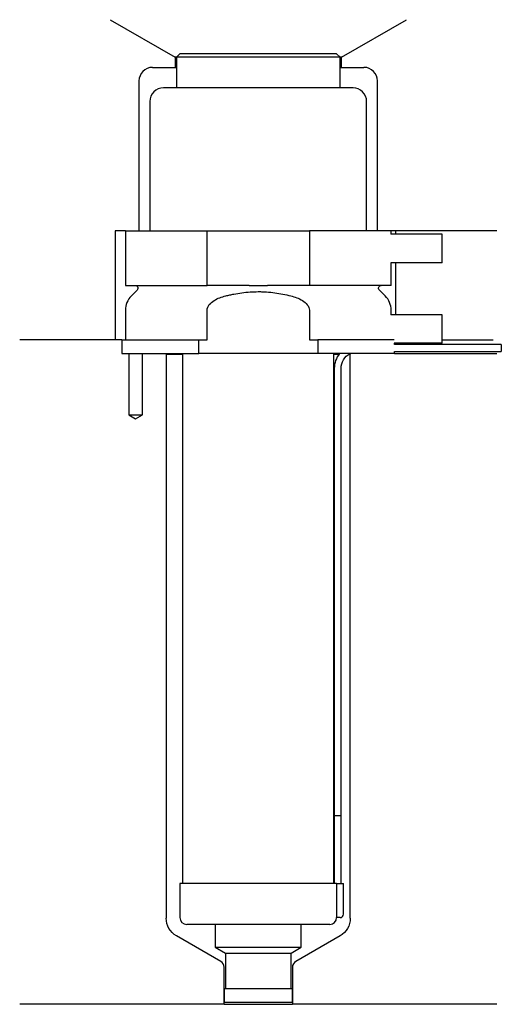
# Model space of a CAD drawing. Header units: inches. Extents: x 33 to 104, y 257 to 401.
import ezdxf

# ---------------------------------------------------------------- set-up
doc = ezdxf.new("R2010")
doc.units = ezdxf.units.IN
for name, color, linetype in [('201', 7, 'Continuous'), ('30', 7, 'Continuous'), ('32', 7, 'Continuous')]:
    doc.layers.add(name, color=color, linetype=linetype)

msp = doc.modelspace()

# ---------------------------------------------------------------- linework, layer by layer
at = {"layer": '201', "color": 113}
for p, q in [((46.4, 401.03), (55.92, 395.53)), ((80.32, 395.53), (89.85, 401.03)), ((55.92, 395.53), (55.92, 394.03)), ((56.12, 395.53), (55.92, 395.53)), ((80.32, 395.53), (80.12, 395.53)), ((80.32, 394.03), (80.32, 395.53)), ((52.62, 394.03), (55.92, 394.03)), ((55.92, 394.03), (56.12, 394.03)), ((80.12, 394.03), (80.32, 394.03)), ((80.32, 394.03), (83.62, 394.03)), ((50.62, 392.03), (50.62, 370.03)), ((85.62, 370.03), (85.62, 392.03)), ((47.12, 370.03), (47.12, 354.03)), ((48.62, 370.03), (47.12, 370.03)), ((103.12, 370.03), (87.62, 370.03)), ((88.25, 370.03), (88.25, 369.53)), ((88.25, 365.33), (88.25, 357.73)), ((48.12, 354.03), (33.12, 354.03)), ((47.12, 354.03), (33.12, 354.03)), ((48.12, 354.03), (48.12, 352.03)), ((95.12, 354.03), (102.6, 354.03)), ((95.12, 354.03), (102.6, 354.03)), ((49.12, 352.03), (49.12, 343.03)), ((51.12, 343.03), (51.12, 352.03)), ((54.52, 352.03), (54.62, 351.93)), ((54.62, 351.93), (57.02, 351.93)), ((54.62, 351.93), (54.62, 269.15)), ((79.22, 351.93), (79.97, 351.93)), ((81.42, 351.93), (81.62, 351.93)), ((81.62, 351.93), (81.72, 352.03)), ((81.62, 269.15), (81.62, 351.93)), ((88.12, 352.03), (103.12, 352.03)), ((49.12, 343.03), (50.12, 342.45)), ((50.12, 342.45), (51.12, 343.03)), ((62.62, 262.8), (56.12, 266.55)), ((80.12, 266.55), (73.63, 262.8)), ((63.12, 256.51), (63.12, 261.94)), ((73.13, 261.94), (73.13, 256.51)), ((63.12, 256.51), (33.12, 256.51)), ((63.12, 256.51), (73.13, 256.51)), ((103.12, 256.51), (73.13, 256.51))]:
    msp.add_line(p, q, dxfattribs=at)
for centre, radius, start, end in [((52.62, 392.03), 2, 90, 180), ((83.62, 392.03), 2, 0, 90), ((62.12, 261.94), 1, 0, 60), ((74.13, 261.94), 1, 120, 180)]:
    msp.add_arc(centre, radius, start, end, dxfattribs=at)
at = {"layer": '201', "color": 113, "extrusion": (0, 0, -1)}
for centre, start, end in [((-57.62, 269.15), 300, 360), ((-78.62, 269.15), 180, 240)]:
    msp.add_arc(centre, 3, start, end, dxfattribs=at)
at = {"layer": '30', "color": 113}
for p, q in [((56.62, 396.03), (56.12, 395.53)), ((79.62, 396.03), (56.62, 396.03)), ((80.12, 395.53), (79.62, 396.03)), ((80.12, 395.53), (56.12, 395.53)), ((56.12, 395.53), (56.12, 391.03)), ((80.12, 391.03), (80.12, 395.53)), ((82.02, 391.03), (54.22, 391.03)), ((52.22, 389.03), (52.22, 370.03)), ((84.02, 370.03), (84.02, 389.03)), ((48.62, 370.03), (60.62, 370.03)), ((48.62, 370.03), (48.62, 362.03)), ((60.62, 362.03), (60.62, 370.03)), ((60.62, 370.03), (75.62, 370.03)), ((87.62, 370.03), (75.62, 370.03)), ((75.62, 370.03), (75.62, 362.03)), ((87.62, 369.53), (87.62, 370.03)), ((87.62, 362.03), (87.62, 365.33)), ((48.62, 362.03), (60.62, 362.03)), ((50.36, 361.34), (49.5, 360.49)), ((66.78, 362.03), (60.62, 362.03)), ((75.62, 362.03), (69.46, 362.03)), ((87.62, 362.03), (75.62, 362.03)), ((86.74, 360.49), (85.89, 361.34)), ((48.62, 358.37), (48.62, 354.03)), ((60.62, 354.03), (60.62, 358.37)), ((75.62, 358.37), (75.62, 354.03)), ((87.62, 357.73), (87.62, 358.37)), ((48.12, 354.03), (48.12, 352.03)), ((48.12, 354.03), (59.4, 354.03)), ((59.4, 352.03), (59.4, 354.03)), ((59.4, 354.03), (60.62, 354.03)), ((75.62, 354.03), (76.84, 354.03)), ((88.08, 354.03), (76.84, 354.03)), ((76.84, 354.03), (76.84, 352.03)), ((88.12, 353.33), (88.12, 353.53)), ((103.77, 353.33), (88.12, 353.33)), ((103.77, 353.33), (103.77, 352.33)), ((48.12, 352.03), (59.4, 352.03)), ((49.12, 352.03), (49.12, 343.03)), ((51.12, 343.03), (51.12, 352.03)), ((57.02, 352.03), (57.02, 274.23)), ((76.84, 352.03), (59.4, 352.03)), ((88.12, 352.03), (76.84, 352.03)), ((79.22, 274.23), (79.22, 352.03)), ((88.12, 352.03), (88.12, 352.33)), ((88.12, 352.33), (103.77, 352.33)), ((79.27, 349.83), (79.27, 284.23)), ((80.27, 284.23), (80.27, 349.83)), ((49.12, 343.03), (51.12, 343.03)), ((79.27, 284.23), (79.27, 274.23)), ((79.27, 284.23), (80.27, 284.23)), ((79.27, 284.23), (80.27, 284.23)), ((80.27, 274.23), (80.27, 284.23)), ((56.62, 274.23), (56.62, 269.23)), ((79.59, 274.23), (56.62, 274.23)), ((79.59, 274.23), (80.62, 274.23)), ((79.59, 274.23), (79.59, 269.73)), ((80.62, 269.73), (80.62, 274.23)), ((80.12, 269.23), (79.62, 269.23)), ((78.62, 268.23), (57.62, 268.23)), ((61.82, 268.23), (61.82, 264.89)), ((74.42, 264.89), (74.42, 268.23)), ((61.82, 264.89), (74.42, 264.89)), ((61.82, 264.89), (63.32, 264.03)), ((72.93, 264.03), (74.42, 264.89)), ((63.32, 264.03), (72.93, 264.03)), ((63.32, 264.03), (63.32, 258.83)), ((72.93, 258.83), (72.93, 264.03)), ((63.12, 258.83), (73.13, 258.83)), ((63.12, 258.83), (63.12, 256.83)), ((73.13, 256.83), (73.13, 258.83)), ((63.12, 256.83), (73.13, 256.83))]:
    msp.add_line(p, q, dxfattribs=at)
for centre, radius, start, end in [((54.22, 389.03), 2, 90, 180), ((82.02, 389.03), 2, 0, 90), ((51.62, 358.37), 3, 135, 180), ((84.62, 358.37), 3, 0, 45), ((82.77, 349.83), 3.5, 141.0539, 180), ((57.62, 269.23), 1, 180, 270), ((78.62, 269.23), 1, -90, 0), ((80.12, 269.73), 0.5, -90, 0)]:
    msp.add_arc(centre, radius, start, end, dxfattribs=at)
at = {"layer": '30', "color": 113, "extrusion": (0, 0, -1)}
for centre, radius, start, end in [((-50.07, 361.63), 0.4, 90, 225), ((-86.17, 361.63), 0.4, -45, 90), ((-82.77, 349.83), 2.5, 0, 61.6416)]:
    msp.add_arc(centre, radius, start, end, dxfattribs=at)
at = {"layer": '30', "color": 113}
for points, knots in [([(66.78, 362.03), (67.23, 362.03), (67.67, 362.02), (68.23, 362.02), (68.34, 362.02), (68.57, 362.02), (68.68, 362.02), (69.02, 362.03), (69.24, 362.03), (69.46, 362.03)], [0, 0, 0, 0, 0.5, 0.5, 0.625, 0.625, 0.75, 0.75, 1, 1, 1, 1]), ([(60.62, 358.37), (60.62, 358.99), (61.12, 359.49), (62.17, 360.14), (62.76, 360.34), (63.35, 360.49)], [0, 0, 0, 0, 0.5, 0.5, 1, 1, 1, 1]), ([(63.35, 360.49), (63.55, 360.54), (63.74, 360.59), (64.14, 360.68), (64.34, 360.72), (64.93, 360.83), (65.32, 360.9), (66.52, 361.06), (67.32, 361.11), (68.32, 361.11), (68.53, 361.11), (68.93, 361.09), (69.13, 361.08), (69.74, 361.04), (70.14, 361), (71.33, 360.84), (72.12, 360.69), (72.89, 360.49)], [0, 0, 0, 0, 0.0625, 0.0625, 0.125, 0.125, 0.25, 0.25, 0.5, 0.5, 0.5625, 0.5625, 0.625, 0.625, 0.75, 0.75, 1, 1, 1, 1]), ([(72.89, 360.49), (73.49, 360.34), (74.07, 360.14), (75.12, 359.49), (75.62, 358.98), (75.62, 358.37)], [0, 0, 0, 0, 0.5, 0.5, 1, 1, 1, 1]), ([(79.59, 269.73), (79.59, 269.67), (79.59, 269.62), (79.6, 269.51), (79.6, 269.46), (79.6, 269.37), (79.6, 269.34), (79.61, 269.28), (79.61, 269.26), (79.61, 269.24), (79.62, 269.23), (79.62, 269.23)], [0, 0, 0, 0, 0.208381, 0.208381, 0.416996, 0.416996, 0.625825, 0.625825, 0.83609, 0.83609, 1, 1, 1, 1])]:
    msp.add_open_spline(points, degree=3, knots=knots, dxfattribs=at)
at = {"layer": '32', "color": 113}
for p, q in [((95.12, 369.53), (87.58, 369.53)), ((95.12, 365.33), (95.12, 369.53)), ((95.12, 365.33), (87.58, 365.33)), ((95.12, 357.73), (87.58, 357.73)), ((95.12, 353.53), (95.12, 357.73)), ((95.12, 353.53), (88.08, 353.53))]:
    msp.add_line(p, q, dxfattribs=at)

doc.saveas('drawing.dxf')
